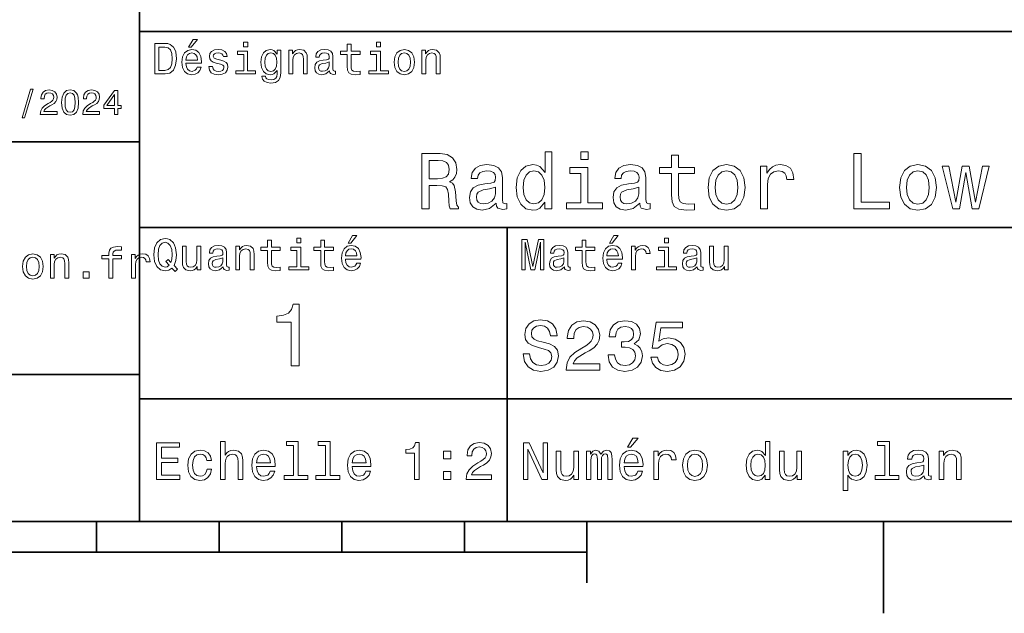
# Model space of a CAD drawing. Extents: x 0 to 297, y 0 to 210.
# Tile 5 of 8: x 152 to 233, y 2 to 51. Entities that reach past the tile are written whole.
import ezdxf

# ---------------------------------------------------------------- set-up
doc = ezdxf.new("R2010")
doc.units = 0

msp = doc.modelspace()

# ---------------------------------------------------------------- linework, layer by layer
at = {"color": 7, "lineweight": 35}
for p, q in [((162, 10), (162, 70)), ((162, 50), (287, 50)), ((97, 41), (162, 41)), ((162, 34), (287, 34)), ((97, 22), (162, 22)), ((162, 20), (287, 20)), ((10, 10), (287, 10)), ((97, 10), (287, 10)), ((98.5, 7.5), (198.5, 7.5))]:
    msp.add_line(p, q, dxfattribs=at)
at = {"color": 7, "lineweight": 35, "ltscale": 0.35}
msp.add_line((192, 20), (192, 34), dxfattribs=at)
at = {"color": 7, "lineweight": 35, "ltscale": 0.25}
msp.add_line((192, 10), (192, 20), dxfattribs=at)
at = {"color": 7, "lineweight": 35, "ltscale": 0.0625}
for p, q in [((158.5, 10), (158.5, 7.5)), ((168.5, 10), (168.5, 7.5)), ((178.5, 10), (178.5, 7.5)), ((188.5, 10), (188.5, 7.5))]:
    msp.add_line(p, q, dxfattribs=at)
at = {"color": 7, "lineweight": 35, "ltscale": 0.125}
msp.add_line((198.5, 10), (198.5, 5), dxfattribs=at)
at = {"color": 7, "lineweight": 35, "ltscale": 0.1875}
msp.add_line((222.699997, 10), (222.699997, 2.5), dxfattribs=at)
at = {"color": 7, "lineweight": 13}
for points in [[(164.080688, 49.030979), (163.248566, 49.030979), (163.248566, 46.530979), (164.080688, 46.530979), (164.473343, 46.610229), (164.765137, 46.851585), (164.945251, 47.244236), (165.010086, 47.780979), (164.952454, 48.328529), (164.880402, 48.544666), (164.779541, 48.717579), (164.487747, 48.951729), (164.296829, 49.009365)], [(166.004318, 48.728386), (166.216858, 48.728386), (166.717575, 49.340778), (166.364548, 49.340778)], [(170.824203, 49.117435), (170.489197, 49.117435), (170.489197, 48.757202), (170.824203, 48.757202)], [(181.667145, 49.117435), (181.332138, 49.117435), (181.332138, 48.757202), (181.667145, 48.757202)], [(164.055481, 48.731987), (164.329254, 48.677952), (164.516571, 48.512245), (164.628235, 48.216858), (164.664261, 47.780979), (164.624634, 47.359509), (164.51297, 47.064121), (164.322052, 46.887608), (164.055481, 46.829971), (163.583572, 46.829971), (163.583572, 48.731987)], [(165.784576, 47.406338), (167.052597, 47.406338), (167.056198, 47.554035), (166.998566, 47.9683), (166.840057, 48.278099), (166.587891, 48.465416), (166.252884, 48.533859), (165.925079, 48.461815), (165.672913, 48.260086), (165.510803, 47.932278), (165.453171, 47.5), (165.507202, 47.056915), (165.669312, 46.732708), (165.917862, 46.530979), (166.242081, 46.462536), (166.523056, 46.509365), (166.753601, 46.631844), (166.922913, 46.826366), (167.020172, 47.085735), (166.706772, 47.085735), (166.641937, 46.941643), (166.548264, 46.833572), (166.281708, 46.747116), (166.07637, 46.786743), (165.921463, 46.912823), (165.820602, 47.118156), (165.784576, 47.395531)], [(165.784576, 47.672909), (165.824203, 47.921471), (165.921463, 48.105186), (166.069168, 48.216858), (166.263687, 48.256485), (166.454605, 48.216858), (166.60231, 48.105186), (166.692368, 47.921471), (166.724777, 47.672909)], [(168.623199, 47.658501), (168.317001, 47.730545), (168.090057, 47.8134), (168.014404, 47.982708), (168.036026, 48.101585), (168.111664, 48.188038), (168.234146, 48.242073), (168.41066, 48.263687), (168.579971, 48.242073), (168.713257, 48.177231), (168.799713, 48.079971), (168.835739, 47.950287), (169.145538, 47.950287), (169.145538, 47.957493), (169.091492, 48.191643), (168.943802, 48.375359), (168.713257, 48.490635), (168.41066, 48.533859), (168.104462, 48.490635), (167.881119, 48.371758), (167.740631, 48.195244), (167.697403, 47.971901), (167.729828, 47.755764), (167.830688, 47.604465), (167.996399, 47.496399), (168.237747, 47.42075), (168.590775, 47.334293), (168.806915, 47.244236), (168.864548, 47.172188), (168.886169, 47.064121), (168.853745, 46.930836), (168.767288, 46.829971), (168.626801, 46.765129), (168.439484, 46.743515), (168.241348, 46.765129), (168.09726, 46.840778), (168, 46.963257), (167.960373, 47.132565), (167.654175, 47.132565), (167.704605, 46.844379), (167.85231, 46.635445), (168.086456, 46.509365), (168.41066, 46.462536), (168.749283, 46.509365), (168.997833, 46.635445), (169.149139, 46.837173), (169.203171, 47.100143), (169.163544, 47.327087), (169.05188, 47.481987), (168.868149, 47.582851)], [(170.8134, 46.79755), (170.8134, 48.400574), (169.999283, 48.400574), (169.999283, 48.130402), (170.496399, 48.130402), (170.496399, 46.79755), (169.847977, 46.79755), (169.847977, 46.530979), (171.469025, 46.530979), (171.469025, 46.79755)], [(173.518738, 46.617435), (173.518738, 48.465416), (173.216141, 48.465416), (173.216141, 48.152016), (172.967575, 48.4366), (172.816284, 48.508644), (172.646973, 48.533859), (172.340775, 48.461815), (172.103027, 48.260086), (171.94812, 47.935879), (171.894089, 47.5), (171.94812, 47.060516), (172.103027, 46.736309), (172.340775, 46.530979), (172.646973, 46.462536), (172.819885, 46.487751), (172.963974, 46.552593), (173.216141, 46.826366), (173.216141, 46.552593), (173.187317, 46.336456), (173.108063, 46.181557), (172.956772, 46.091499), (172.729828, 46.059078), (172.531708, 46.080692), (172.391205, 46.134727), (172.30835, 46.228386), (172.283142, 46.354465), (171.976944, 46.354465), (171.976944, 46.340057), (172.023773, 46.109509), (172.167862, 45.9366), (172.398407, 45.824928), (172.711823, 45.785301), (173.086456, 45.839336), (173.335022, 45.990635), (173.47551, 46.253601)], [(172.221909, 47.5), (172.254318, 47.820606), (172.351593, 48.058357), (172.502884, 48.198845), (172.704605, 48.249279), (172.917145, 48.198845), (173.075653, 48.058357), (173.172913, 47.820606), (173.208939, 47.5), (173.172913, 47.172188), (173.075653, 46.938038), (172.917145, 46.793949), (172.704605, 46.747116), (172.502884, 46.793949), (172.351593, 46.938038), (172.254318, 47.175793)], [(174.181549, 46.530979), (174.498566, 46.530979), (174.498566, 47.647694), (174.530975, 47.903458), (174.635452, 48.090778), (174.797546, 48.206051), (175.013687, 48.249279), (175.1866, 48.213257), (175.294662, 48.115993), (175.348709, 47.953888), (175.366714, 47.737751), (175.366714, 46.530979), (175.683716, 46.530979), (175.683716, 47.802593), (175.669312, 48.058357), (175.604462, 48.270893), (175.391937, 48.465416), (175.060516, 48.533859), (174.876801, 48.508644), (174.721909, 48.440201), (174.588623, 48.324928), (174.484146, 48.170029), (174.484146, 48.465416), (174.181549, 48.465416)], [(177.499283, 46.783142), (177.499283, 46.772335), (177.517288, 46.649857), (177.57132, 46.5634), (177.798264, 46.494957), (177.974777, 46.523773), (177.974777, 46.76873), (177.899139, 46.757923), (177.798264, 46.804756), (177.780258, 46.948845), (177.780258, 47.950287), (177.73703, 48.206051), (177.610947, 48.386166), (177.391205, 48.494236), (177.081406, 48.533859), (176.778824, 48.490635), (176.555481, 48.368156), (176.414978, 48.177231), (176.368149, 47.925072), (176.368149, 47.903458), (176.65274, 47.903458), (176.677948, 48.054756), (176.757202, 48.162823), (176.886887, 48.227665), (177.070602, 48.25288), (177.247116, 48.234871), (177.373199, 48.180836), (177.448853, 48.087173), (177.47406, 47.957493), (177.459656, 47.806194), (177.402023, 47.730545), (177.257919, 47.694523), (176.987747, 47.665707), (176.677948, 47.600864), (176.458206, 47.485592), (176.328537, 47.305473), (176.28891, 47.038906), (176.324921, 46.801151), (176.4366, 46.624638), (176.616714, 46.512966), (176.86528, 46.473343), (177.200287, 46.548992)], [(178.943802, 48.130402), (178.943802, 47.161381), (178.965424, 46.84798), (179.066284, 46.631844), (179.268005, 46.505764), (179.610229, 46.462536), (179.984863, 46.480545), (179.984863, 46.754322), (179.71109, 46.732708), (179.46254, 46.761528), (179.329254, 46.851585), (179.271606, 47.00288), (179.260803, 47.215416), (179.260803, 48.130402), (179.984863, 48.130402), (179.984863, 48.400574), (179.260803, 48.400574), (179.260803, 48.966137), (178.943802, 48.966137), (178.943802, 48.400574), (178.396255, 48.400574), (178.396255, 48.130402)], [(181.656342, 46.79755), (181.656342, 48.400574), (180.842224, 48.400574), (180.842224, 48.130402), (181.33934, 48.130402), (181.33934, 46.79755), (180.690918, 46.79755), (180.690918, 46.530979), (182.311966, 46.530979), (182.311966, 46.79755)], [(182.762253, 47.496399), (182.819885, 47.056915), (182.985596, 46.732708), (183.248566, 46.530979), (183.601593, 46.462536), (183.951004, 46.530979), (184.213974, 46.729107), (184.379684, 47.053314), (184.440918, 47.496399), (184.379684, 47.935879), (184.213974, 48.263687), (183.951004, 48.461815), (183.601593, 48.533859), (183.248566, 48.461815), (182.985596, 48.260086), (182.819885, 47.935879)], [(183.086456, 47.5), (183.118881, 47.824207), (183.219742, 48.058357), (183.381851, 48.20245), (183.601593, 48.25288), (183.817719, 48.20245), (183.979828, 48.061958), (184.080688, 47.824207), (184.116714, 47.5), (184.080688, 47.172188), (183.979828, 46.934437), (183.817719, 46.790344), (183.601593, 46.743515), (183.381851, 46.790344), (183.219742, 46.934437), (183.118881, 47.172188)], [(185.024506, 46.530979), (185.341492, 46.530979), (185.341492, 47.647694), (185.373917, 47.903458), (185.478394, 48.090778), (185.640488, 48.206051), (185.856628, 48.249279), (186.029541, 48.213257), (186.137604, 48.115993), (186.19165, 47.953888), (186.209656, 47.737751), (186.209656, 46.530979), (186.526657, 46.530979), (186.526657, 47.802593), (186.512253, 48.058357), (186.447403, 48.270893), (186.234879, 48.465416), (185.903458, 48.533859), (185.719742, 48.508644), (185.56485, 48.440201), (185.431564, 48.324928), (185.327087, 48.170029), (185.327087, 48.465416), (185.024506, 48.465416)], [(177.463257, 47.208214), (177.420029, 47.020893), (177.304749, 46.876801), (177.131851, 46.783142), (176.919312, 46.750721), (176.782425, 46.76873), (176.68515, 46.826366), (176.623917, 46.927231), (176.605911, 47.067722), (176.620316, 47.193802), (176.677948, 47.283859), (176.908508, 47.384727), (177.200287, 47.427952), (177.463257, 47.514408)], [(152.417877, 42.956772), (152.616714, 42.956772), (153.314133, 45.279541), (153.112396, 45.279541)], [(153.899139, 43.224785), (155.273773, 43.224785), (155.273773, 43.472622), (154.187317, 43.472622), (154.247849, 43.60807), (154.351593, 43.720463), (154.671478, 43.925072), (154.841507, 44.011528), (155.031708, 44.135448), (155.167145, 44.279541), (155.244965, 44.44957), (155.273773, 44.642651), (155.224792, 44.884727), (155.08934, 45.074928), (154.881851, 45.195965), (154.613831, 45.239193), (154.337173, 45.190201), (154.126801, 45.054756), (153.991364, 44.838619), (153.945251, 44.553314), (153.945251, 44.51297), (154.207504, 44.51297), (154.207504, 44.536022), (154.233429, 44.731991), (154.311249, 44.876083), (154.435165, 44.9683), (154.599426, 45), (154.766571, 44.971184), (154.890488, 44.899136), (154.971191, 44.786743), (155, 44.645535), (154.979828, 44.51297), (154.925079, 44.400578), (154.832855, 44.302593), (154.706055, 44.216141), (154.536026, 44.12392), (154.253601, 43.945248), (154.054764, 43.755043), (153.9366, 43.524498), (153.899139, 43.233429)], [(155.642654, 44.201729), (155.685883, 43.749279), (155.821335, 43.426514), (156.037476, 43.230549), (156.337173, 43.167149), (156.634003, 43.230549), (156.850143, 43.426514), (156.982712, 43.749279), (157.028824, 44.201729), (156.982712, 44.651299), (156.927963, 44.829971), (156.850143, 44.976948), (156.634003, 45.172913), (156.337173, 45.239193), (156.037476, 45.172913), (155.821335, 44.974064), (155.685883, 44.651299)], [(155.919312, 44.201729), (155.942368, 44.550434), (156.01442, 44.801155), (156.144104, 44.948128), (156.337173, 45), (156.527374, 44.948128), (156.657059, 44.801155), (156.729111, 44.550434), (156.752167, 44.201729), (156.729111, 43.850143), (156.657059, 43.599426), (156.527374, 43.45245), (156.337173, 43.403458), (156.144104, 43.45245), (156.01442, 43.599426), (155.942368, 43.850143)], [(157.368881, 43.224785), (158.743515, 43.224785), (158.743515, 43.472622), (157.657059, 43.472622), (157.71759, 43.60807), (157.821335, 43.720463), (158.14122, 43.925072), (158.311249, 44.011528), (158.50145, 44.135448), (158.636887, 44.279541), (158.714706, 44.44957), (158.743515, 44.642651), (158.694534, 44.884727), (158.559082, 45.074928), (158.351593, 45.195965), (158.083572, 45.239193), (157.806915, 45.190201), (157.596542, 45.054756), (157.461105, 44.838619), (157.414993, 44.553314), (157.414993, 44.51297), (157.677231, 44.51297), (157.677231, 44.536022), (157.703171, 44.731991), (157.780991, 44.876083), (157.904907, 44.9683), (158.069168, 45), (158.236313, 44.971184), (158.360229, 44.899136), (158.440918, 44.786743), (158.469742, 44.645535), (158.44957, 44.51297), (158.394821, 44.400578), (158.302597, 44.302593), (158.175797, 44.216141), (158.005768, 44.12392), (157.723343, 43.945248), (157.524506, 43.755043), (157.406342, 43.524498), (157.368881, 43.233429)], [(159.965424, 43.224785), (160.224792, 43.224785), (160.224792, 43.720463), (160.510086, 43.720463), (160.510086, 43.951008), (160.224792, 43.951008), (160.224792, 45.181557), (159.96254, 45.181557), (159.086456, 43.974064), (159.086456, 43.720463), (159.965424, 43.720463)], [(159.328537, 43.951008), (159.965424, 44.847263), (159.965424, 43.951008)], [(195.069885, 36.068443), (195.069885, 35.530258), (195.640488, 35.530258), (195.640488, 40.185879), (195.07637, 40.185879), (195.07637, 38.480545), (194.641937, 38.973343), (194.376083, 39.090057), (194.07132, 39.135445), (193.520172, 39.005764), (193.092224, 38.642651), (192.8134, 38.059078), (192.716141, 37.274494), (192.8134, 36.489914), (193.092224, 35.899857), (193.520172, 35.530258), (194.07132, 35.407059), (194.376083, 35.45245), (194.648407, 35.569164)], [(198.59726, 40.185879), (197.994232, 40.185879), (197.994232, 39.537464), (198.59726, 39.537464)], [(185.019455, 35.530258), (185.622482, 35.530258), (185.622482, 37.430115), (186.238464, 37.430115), (186.692368, 37.41066), (186.977661, 37.319885), (187.133286, 37.105907), (187.19812, 36.723343), (187.230545, 36.139767), (187.269455, 35.757202), (187.34726, 35.530258), (188.028091, 35.530258), (188.028091, 35.653458), (187.878967, 35.835014), (187.827087, 36.172188), (187.781693, 36.898415), (187.671463, 37.4366), (187.522339, 37.605186), (187.28891, 37.728386), (187.548264, 37.890488), (187.729828, 38.117435), (187.846542, 38.402737), (187.885452, 38.746395), (187.794662, 39.291065), (187.535294, 39.699566), (187.107346, 39.945965), (186.523773, 40.030258), (185.019455, 40.030258)], [(186.355179, 39.479107), (186.750717, 39.440201), (187.029541, 39.317001), (187.204605, 39.090057), (187.26297, 38.733429), (187.19812, 38.357346), (187.023056, 38.130402), (186.724777, 38.013687), (186.316284, 37.981266), (185.622482, 37.981266), (185.622482, 39.479107)], [(205.405624, 38.409222), (205.405624, 36.664986), (205.444519, 36.100864), (205.626083, 35.711815), (205.989197, 35.484871), (206.605194, 35.407059), (207.279541, 35.43948), (207.279541, 35.932274), (206.786743, 35.893372), (206.33934, 35.945244), (206.099426, 36.107349), (205.995682, 36.379681), (205.976227, 36.762245), (205.976227, 38.409222), (207.279541, 38.409222), (207.279541, 38.895531), (205.976227, 38.895531), (205.976227, 39.913544), (205.405624, 39.913544), (205.405624, 38.895531), (204.420029, 38.895531), (204.420029, 38.409222)], [(220.280258, 35.530258), (223.17218, 35.530258), (223.17218, 36.074928), (220.876801, 36.074928), (220.876801, 40.030258), (220.280258, 40.030258)], [(191.095093, 35.98415), (191.095093, 35.964695), (191.127518, 35.744236), (191.224777, 35.588615), (191.633286, 35.465416), (191.951004, 35.517288), (191.951004, 35.958214), (191.814835, 35.938759), (191.633286, 36.023052), (191.600861, 36.282421), (191.600861, 38.085014), (191.523056, 38.545387), (191.296112, 38.869595), (190.900574, 39.064121), (190.342941, 39.135445), (189.798264, 39.057636), (189.396255, 38.837173), (189.143372, 38.493515), (189.059082, 38.039623), (189.059082, 38.000721), (189.57132, 38.000721), (189.616714, 38.273052), (189.759369, 38.467579), (189.992798, 38.584293), (190.323486, 38.629681), (190.641205, 38.59726), (190.868149, 38.5), (191.004318, 38.331409), (191.049713, 38.09798), (191.023773, 37.825645), (190.920029, 37.68948), (190.66066, 37.624638), (190.174347, 37.572765), (189.616714, 37.456051), (189.221176, 37.248558), (188.987747, 36.924351), (188.916428, 36.444523), (188.981262, 36.016571), (189.182281, 35.698845), (189.506485, 35.497837), (189.953888, 35.426514), (190.556915, 35.562679)], [(194.168579, 38.623199), (194.544662, 38.532421), (194.829971, 38.279537), (194.998566, 37.858067), (195.0634, 37.274494), (194.998566, 36.684437), (194.829971, 36.262966), (194.544662, 36.003601), (194.168579, 35.919308), (193.811951, 36.003601), (193.539627, 36.262966), (193.358063, 36.690922), (193.299713, 37.274494), (193.358063, 37.851585), (193.539627, 38.273052), (193.811951, 38.532421)], [(198.577805, 36.010086), (198.577805, 38.895531), (197.112396, 38.895531), (197.112396, 38.409222), (198.007202, 38.409222), (198.007202, 36.010086), (196.840057, 36.010086), (196.840057, 35.530258), (199.757919, 35.530258), (199.757919, 36.010086)], [(202.805481, 35.98415), (202.805481, 35.964695), (202.837891, 35.744236), (202.93515, 35.588615), (203.343658, 35.465416), (203.661377, 35.517288), (203.661377, 35.958214), (203.525208, 35.938759), (203.343658, 36.023052), (203.311234, 36.282421), (203.311234, 38.085014), (203.233429, 38.545387), (203.006485, 38.869595), (202.610947, 39.064121), (202.053314, 39.135445), (201.508636, 39.057636), (201.106628, 38.837173), (200.853745, 38.493515), (200.769455, 38.039623), (200.769455, 38.000721), (201.281708, 38.000721), (201.327087, 38.273052), (201.469742, 38.467579), (201.703171, 38.584293), (202.033859, 38.629681), (202.351578, 38.59726), (202.578522, 38.5), (202.714691, 38.331409), (202.760086, 38.09798), (202.734146, 37.825645), (202.630402, 37.68948), (202.371033, 37.624638), (201.88472, 37.572765), (201.327087, 37.456051), (200.931549, 37.248558), (200.69812, 36.924351), (200.626801, 36.444523), (200.691635, 36.016571), (200.892654, 35.698845), (201.216858, 35.497837), (201.664261, 35.426514), (202.267288, 35.562679)], [(208.375366, 37.268009), (208.479111, 36.476944), (208.777374, 35.893372), (209.250717, 35.530258), (209.886169, 35.407059), (210.515137, 35.530258), (210.988464, 35.886887), (211.286743, 36.470459), (211.396973, 37.268009), (211.286743, 38.059078), (210.988464, 38.649136), (210.515137, 39.005764), (209.886169, 39.135445), (209.250717, 39.005764), (208.777374, 38.642651), (208.479111, 38.059078)], [(208.958939, 37.274494), (209.017288, 37.858067), (209.198853, 38.279537), (209.490631, 38.538902), (209.886169, 38.629681), (210.275208, 38.538902), (210.567001, 38.286022), (210.748566, 37.858067), (210.8134, 37.274494), (210.748566, 36.684437), (210.567001, 36.256481), (210.275208, 35.997116), (209.886169, 35.912823), (209.490631, 35.997116), (209.198853, 36.256481), (209.017288, 36.684437)], [(212.661377, 35.530258), (213.231995, 35.530258), (213.231995, 37.520893), (213.290344, 38.000721), (213.465424, 38.344379), (213.750717, 38.551872), (214.133286, 38.623199), (214.418579, 38.577808), (214.632568, 38.448124), (214.762238, 38.227665), (214.807632, 37.929394), (215.38472, 37.929394), (215.306915, 38.454609), (215.092941, 38.830692), (214.736313, 39.057636), (214.25, 39.135445), (213.919312, 39.083572), (213.634003, 38.953888), (213.381119, 38.733429), (213.180115, 38.435158), (213.180115, 39.012245), (212.661377, 39.012245)], [(223.989197, 37.268009), (224.092941, 36.476944), (224.391205, 35.893372), (224.864548, 35.530258), (225.5, 35.407059), (226.128967, 35.530258), (226.602295, 35.886887), (226.900574, 36.470459), (227.010803, 37.268009), (226.900574, 38.059078), (226.602295, 38.649136), (226.128967, 39.005764), (225.5, 39.135445), (224.864548, 39.005764), (224.391205, 38.642651), (224.092941, 38.059078)], [(224.572754, 37.274494), (224.631119, 37.858067), (224.812683, 38.279537), (225.104462, 38.538902), (225.5, 38.629681), (225.889038, 38.538902), (226.180832, 38.286022), (226.362396, 37.858067), (226.427231, 37.274494), (226.362396, 36.684437), (226.180832, 36.256481), (225.889038, 35.997116), (225.5, 35.912823), (225.104462, 35.997116), (224.812683, 36.256481), (224.631119, 36.684437)], [(228.88472, 35.530258), (229.403458, 38.48703), (229.92218, 35.530258), (230.466858, 35.530258), (231.322754, 39.012245), (230.771606, 39.012245), (230.194519, 36.055473), (229.682281, 39.012245), (229.118149, 39.012245), (228.605896, 36.055473), (228.028809, 39.012245), (227.484146, 39.012245), (228.340057, 35.530258)], [(191.030258, 36.749279), (190.952454, 36.412102), (190.744949, 36.152737), (190.433716, 35.98415), (190.051147, 35.925793), (189.804749, 35.958214), (189.629684, 36.061958), (189.519455, 36.243515), (189.48703, 36.496395), (189.51297, 36.723343), (189.616714, 36.885445), (190.031693, 37.067001), (190.556915, 37.14481), (191.030258, 37.30043)], [(202.740631, 36.749279), (202.662827, 36.412102), (202.455322, 36.152737), (202.144089, 35.98415), (201.76152, 35.925793), (201.515137, 35.958214), (201.340057, 36.061958), (201.229828, 36.243515), (201.197403, 36.496395), (201.223343, 36.723343), (201.327087, 36.885445), (201.742065, 37.067001), (202.267288, 37.14481), (202.740631, 37.30043)], [(164.642654, 30.685879), (164.916428, 30.401297), (165.107346, 30.592218), (164.811966, 30.894812), (164.963257, 31.305475), (165.010086, 31.780979), (164.941635, 32.339336), (164.862396, 32.56628), (164.757919, 32.753601), (164.46254, 33.009365), (164.282425, 33.074207), (164.08429, 33.099422), (163.702454, 33.009365), (163.41066, 32.757202), (163.223343, 32.342937), (163.158508, 31.780979), (163.223343, 31.219019), (163.407059, 30.804754), (163.698853, 30.54899), (164.08429, 30.462536), (164.39769, 30.520172)], [(172.438034, 32.130402), (172.438034, 31.161383), (172.459656, 30.847982), (172.560516, 30.631844), (172.762253, 30.505762), (173.104462, 30.462536), (173.479111, 30.480547), (173.479111, 30.754322), (173.205338, 30.732708), (172.956772, 30.761526), (172.823486, 30.851583), (172.765854, 31.002882), (172.755035, 31.215418), (172.755035, 32.130402), (173.479111, 32.130402), (173.479111, 32.400574), (172.755035, 32.400574), (172.755035, 32.966137), (172.438034, 32.966137), (172.438034, 32.400574), (171.890488, 32.400574), (171.890488, 32.130402)], [(175.161377, 33.117435), (174.82637, 33.117435), (174.82637, 32.757202), (175.161377, 32.757202)], [(176.775223, 32.130402), (176.775223, 31.161383), (176.796829, 30.847982), (176.89769, 30.631844), (177.099426, 30.505762), (177.44165, 30.462536), (177.816284, 30.480547), (177.816284, 30.754322), (177.542511, 30.732708), (177.293945, 30.761526), (177.16066, 30.851583), (177.103027, 31.002882), (177.092224, 31.215418), (177.092224, 32.130402), (177.816284, 32.130402), (177.816284, 32.400574), (177.092224, 32.400574), (177.092224, 32.966137), (176.775223, 32.966137), (176.775223, 32.400574), (176.227661, 32.400574), (176.227661, 32.130402)], [(179.015854, 32.728386), (179.228394, 32.728386), (179.729111, 33.340778), (179.376083, 33.340778)], [(193.183716, 30.530979), (193.46109, 30.530979), (193.46109, 32.80043), (193.929398, 30.530979), (194.239197, 30.530979), (194.703888, 32.80043), (194.703888, 30.530979), (194.984863, 30.530979), (194.984863, 33.030979), (194.545395, 33.030979), (194.08429, 30.826368), (193.626801, 33.030979), (193.183716, 33.030979)], [(198.100861, 32.130402), (198.100861, 31.161383), (198.122482, 30.847982), (198.223343, 30.631844), (198.425079, 30.505762), (198.767288, 30.462536), (199.141937, 30.480547), (199.141937, 30.754322), (198.868149, 30.732708), (198.619598, 30.761526), (198.486313, 30.851583), (198.42868, 31.002882), (198.417862, 31.215418), (198.417862, 32.130402), (199.141937, 32.130402), (199.141937, 32.400574), (198.417862, 32.400574), (198.417862, 32.966137), (198.100861, 32.966137), (198.100861, 32.400574), (197.553314, 32.400574), (197.553314, 32.130402)], [(200.341492, 32.728386), (200.554031, 32.728386), (201.054749, 33.340778), (200.701736, 33.340778)], [(205.161377, 33.117435), (204.82637, 33.117435), (204.82637, 32.757202), (205.161377, 32.757202)], [(159.49855, 31.449568), (159.49855, 29.850143), (159.815552, 29.850143), (159.815552, 31.449568), (160.536011, 31.449568), (160.536011, 31.71974), (159.815552, 31.71974), (159.815552, 31.838615), (159.840759, 31.982708), (159.923615, 32.079971), (160.064117, 32.137608), (160.265839, 32.159222), (160.536011, 32.144814), (160.536011, 32.418587), (160.193787, 32.4366), (159.884003, 32.404179), (159.667862, 32.306915), (159.538177, 32.137608), (159.49855, 31.896254), (159.49855, 31.71974), (158.918579, 31.71974), (158.918579, 31.449568)], [(164.41571, 30.916426), (164.260803, 30.801151), (164.08429, 30.765129), (163.850143, 30.829971), (163.666428, 31.024494), (163.543945, 31.341497), (163.504318, 31.780979), (163.543945, 32.216858), (163.662827, 32.537464), (163.846542, 32.731987), (164.08429, 32.80043), (164.318451, 32.731987), (164.502167, 32.533859), (164.621033, 32.213257), (164.664261, 31.780979), (164.631851, 31.40634), (164.5634, 31.150576), (164.329254, 31.395533), (164.13472, 31.211815)], [(166.998566, 32.465416), (166.681549, 32.465416), (166.681549, 31.348703), (166.645538, 31.089336), (166.541061, 30.902016), (166.378967, 30.786743), (166.166428, 30.750719), (165.997116, 30.779539), (165.889053, 30.865993), (165.827805, 31.013687), (165.8134, 31.222622), (165.8134, 32.465416), (165.496399, 32.465416), (165.496399, 31.193804), (165.507202, 30.93804), (165.575653, 30.725504), (165.784576, 30.530979), (166.119598, 30.462536), (166.299713, 30.487751), (166.454605, 30.552593), (166.587891, 30.664265), (166.695969, 30.826368), (166.695969, 30.530979), (166.998566, 30.530979)], [(168.824921, 30.78314), (168.824921, 30.772333), (168.842941, 30.649855), (168.896973, 30.5634), (169.123917, 30.494957), (169.30043, 30.523775), (169.30043, 30.768732), (169.224777, 30.757925), (169.123917, 30.804754), (169.105911, 30.948847), (169.105911, 31.950287), (169.062683, 32.206051), (168.9366, 32.386166), (168.716858, 32.494236), (168.407059, 32.533859), (168.104462, 32.490635), (167.881119, 32.368156), (167.740631, 32.177231), (167.693802, 31.925072), (167.693802, 31.903458), (167.978394, 31.903458), (168.003601, 32.054756), (168.082855, 32.162823), (168.21254, 32.227665), (168.396255, 32.25288), (168.572769, 32.234871), (168.698853, 32.180836), (168.77449, 32.087173), (168.799713, 31.957493), (168.785309, 31.806194), (168.727661, 31.730547), (168.583572, 31.694523), (168.3134, 31.665705), (168.003601, 31.600864), (167.783859, 31.48559), (167.654175, 31.305475), (167.614548, 31.038904), (167.650574, 30.801151), (167.762253, 30.62464), (167.942368, 30.512968), (168.190918, 30.473343), (168.52594, 30.54899)], [(169.844376, 30.530979), (170.161377, 30.530979), (170.161377, 31.647694), (170.193802, 31.903458), (170.298279, 32.090778), (170.460373, 32.206051), (170.676514, 32.249279), (170.849426, 32.213257), (170.957489, 32.115993), (171.011536, 31.95389), (171.029541, 31.737751), (171.029541, 30.530979), (171.346542, 30.530979), (171.346542, 31.802593), (171.332138, 32.058357), (171.267288, 32.270893), (171.054749, 32.465416), (170.723343, 32.533859), (170.539627, 32.508644), (170.38472, 32.440201), (170.251434, 32.324928), (170.146973, 32.170029), (170.146973, 32.465416), (169.844376, 32.465416)], [(175.150574, 30.79755), (175.150574, 32.400574), (174.336456, 32.400574), (174.336456, 32.130402), (174.833572, 32.130402), (174.833572, 30.79755), (174.185165, 30.79755), (174.185165, 30.530979), (175.806198, 30.530979), (175.806198, 30.79755)], [(178.796112, 31.40634), (180.064117, 31.40634), (180.067719, 31.554033), (180.010086, 31.9683), (179.851593, 32.278099), (179.599426, 32.465416), (179.264404, 32.533859), (178.9366, 32.461815), (178.684433, 32.260086), (178.522339, 31.932276), (178.464691, 31.5), (178.518738, 31.056915), (178.680832, 30.732708), (178.929398, 30.530979), (179.253601, 30.462536), (179.534576, 30.509365), (179.765137, 30.631844), (179.934433, 30.826368), (180.031708, 31.085733), (179.718292, 31.085733), (179.653458, 30.941643), (179.559799, 30.833572), (179.293228, 30.747118), (179.087891, 30.786743), (178.932999, 30.912823), (178.832138, 31.118155), (178.796112, 31.395533)], [(178.796112, 31.672911), (178.835739, 31.921469), (178.932999, 32.105186), (179.080688, 32.216858), (179.275208, 32.256485), (179.466141, 32.216858), (179.613831, 32.105186), (179.703888, 31.921469), (179.736313, 31.672911)], [(196.656342, 30.78314), (196.656342, 30.772333), (196.674347, 30.649855), (196.728394, 30.5634), (196.955338, 30.494957), (197.131851, 30.523775), (197.131851, 30.768732), (197.056198, 30.757925), (196.955338, 30.804754), (196.937317, 30.948847), (196.937317, 31.950287), (196.894089, 32.206051), (196.768005, 32.386166), (196.548264, 32.494236), (196.23848, 32.533859), (195.935883, 32.490635), (195.71254, 32.368156), (195.572052, 32.177231), (195.525223, 31.925072), (195.525223, 31.903458), (195.809799, 31.903458), (195.835022, 32.054756), (195.914261, 32.162823), (196.043945, 32.227665), (196.227661, 32.25288), (196.404175, 32.234871), (196.530258, 32.180836), (196.605911, 32.087173), (196.631119, 31.957493), (196.616714, 31.806194), (196.559082, 31.730547), (196.414978, 31.694523), (196.144806, 31.665705), (195.835022, 31.600864), (195.61528, 31.48559), (195.485596, 31.305475), (195.445969, 31.038904), (195.481995, 30.801151), (195.593658, 30.62464), (195.773773, 30.512968), (196.022339, 30.473343), (196.357346, 30.54899)], [(200.121765, 31.40634), (201.389771, 31.40634), (201.393372, 31.554033), (201.335739, 31.9683), (201.177231, 32.278099), (200.925079, 32.465416), (200.590057, 32.533859), (200.262253, 32.461815), (200.010086, 32.260086), (199.847977, 31.932276), (199.790344, 31.5), (199.844376, 31.056915), (200.006485, 30.732708), (200.255051, 30.530979), (200.579254, 30.462536), (200.860229, 30.509365), (201.090775, 30.631844), (201.260086, 30.826368), (201.357346, 31.085733), (201.043945, 31.085733), (200.979111, 30.941643), (200.885452, 30.833572), (200.618881, 30.747118), (200.413544, 30.786743), (200.258652, 30.912823), (200.157776, 31.118155), (200.121765, 31.395533)], [(200.121765, 31.672911), (200.161377, 31.921469), (200.258652, 32.105186), (200.406342, 32.216858), (200.600861, 32.256485), (200.791794, 32.216858), (200.939484, 32.105186), (201.029541, 31.921469), (201.061966, 31.672911)], [(202.131851, 30.530979), (202.448853, 30.530979), (202.448853, 31.636887), (202.481262, 31.903458), (202.578537, 32.094379), (202.73703, 32.209652), (202.94957, 32.249279), (203.108063, 32.224064), (203.226944, 32.152016), (203.298996, 32.029537), (203.324203, 31.863832), (203.644806, 31.863832), (203.601593, 32.155621), (203.482712, 32.364552), (203.284576, 32.490635), (203.014404, 32.533859), (202.830688, 32.505043), (202.672195, 32.432995), (202.531708, 32.310516), (202.420029, 32.144814), (202.420029, 32.465416), (202.131851, 32.465416)], [(205.150574, 30.79755), (205.150574, 32.400574), (204.336456, 32.400574), (204.336456, 32.130402), (204.833572, 32.130402), (204.833572, 30.79755), (204.185165, 30.79755), (204.185165, 30.530979), (205.806198, 30.530979), (205.806198, 30.79755)], [(207.499283, 30.78314), (207.499283, 30.772333), (207.517288, 30.649855), (207.57132, 30.5634), (207.798264, 30.494957), (207.974777, 30.523775), (207.974777, 30.768732), (207.899139, 30.757925), (207.798264, 30.804754), (207.780258, 30.948847), (207.780258, 31.950287), (207.73703, 32.206051), (207.610947, 32.386166), (207.391205, 32.494236), (207.081406, 32.533859), (206.778824, 32.490635), (206.555481, 32.368156), (206.414978, 32.177231), (206.368149, 31.925072), (206.368149, 31.903458), (206.65274, 31.903458), (206.677948, 32.054756), (206.757202, 32.162823), (206.886887, 32.227665), (207.070602, 32.25288), (207.247116, 32.234871), (207.373199, 32.180836), (207.448853, 32.087173), (207.47406, 31.957493), (207.459656, 31.806194), (207.402023, 31.730547), (207.257919, 31.694523), (206.987747, 31.665705), (206.677948, 31.600864), (206.458206, 31.48559), (206.328537, 31.305475), (206.28891, 31.038904), (206.324921, 30.801151), (206.4366, 30.62464), (206.616714, 30.512968), (206.86528, 30.473343), (207.200287, 30.54899)], [(210.010086, 32.465416), (209.693085, 32.465416), (209.693085, 31.348703), (209.657059, 31.089336), (209.552597, 30.902016), (209.390488, 30.786743), (209.177948, 30.750719), (209.008636, 30.779539), (208.900574, 30.865993), (208.83934, 31.013687), (208.824921, 31.222622), (208.824921, 32.465416), (208.507919, 32.465416), (208.507919, 31.193804), (208.518738, 30.93804), (208.587173, 30.725504), (208.796112, 30.530979), (209.131119, 30.462536), (209.311234, 30.487751), (209.466141, 30.552593), (209.599426, 30.664265), (209.707489, 30.826368), (209.707489, 30.530979), (210.010086, 30.530979)], [(152.459656, 30.815561), (152.517288, 30.37608), (152.682983, 30.051872), (152.945953, 29.850143), (153.298981, 29.7817), (153.648407, 29.850143), (153.911377, 30.048271), (154.077087, 30.372478), (154.138321, 30.815561), (154.077087, 31.255043), (153.911377, 31.582851), (153.648407, 31.780979), (153.298981, 31.853025), (152.945953, 31.780979), (152.682983, 31.57925), (152.517288, 31.255043)], [(152.783859, 30.819164), (152.816284, 31.143372), (152.917145, 31.377522), (153.079239, 31.521614), (153.298981, 31.572046), (153.515121, 31.521614), (153.677231, 31.381123), (153.778091, 31.143372), (153.814117, 30.819164), (153.778091, 30.491354), (153.677231, 30.253601), (153.515121, 30.109509), (153.298981, 30.062679), (153.079239, 30.109509), (152.917145, 30.253601), (152.816284, 30.491354)], [(154.721893, 29.850143), (155.038895, 29.850143), (155.038895, 30.966858), (155.07132, 31.222622), (155.175781, 31.409943), (155.337891, 31.525215), (155.554031, 31.568443), (155.726929, 31.532419), (155.835007, 31.435158), (155.889038, 31.273054), (155.907059, 31.056915), (155.907059, 29.850143), (156.22406, 29.850143), (156.22406, 31.121758), (156.209656, 31.377522), (156.144806, 31.590057), (155.932266, 31.784582), (155.600861, 31.853025), (155.417145, 31.827808), (155.262238, 31.759365), (155.128952, 31.644091), (155.02449, 31.489193), (155.02449, 31.784582), (154.721893, 31.784582)], [(161.346527, 29.850143), (161.663528, 29.850143), (161.663528, 30.956051), (161.695953, 31.222622), (161.793213, 31.413544), (161.951721, 31.528818), (162.164246, 31.568443), (162.322754, 31.543226), (162.441635, 31.47118), (162.513672, 31.348701), (162.538895, 31.182997), (162.859497, 31.182997), (162.816269, 31.474783), (162.697388, 31.683718), (162.499268, 31.809797), (162.229095, 31.853025), (162.04538, 31.824207), (161.886871, 31.752161), (161.746384, 31.629683), (161.63472, 31.463976), (161.63472, 31.784582), (161.346527, 31.784582)], [(168.78891, 31.208212), (168.745682, 31.020893), (168.630402, 30.876801), (168.457489, 30.78314), (168.244965, 30.750719), (168.108063, 30.768732), (168.010803, 30.826368), (167.94957, 30.927233), (167.931549, 31.067722), (167.945969, 31.193804), (168.003601, 31.283861), (168.234146, 31.384726), (168.52594, 31.427954), (168.78891, 31.514408)], [(196.620316, 31.208212), (196.577087, 31.020893), (196.461823, 30.876801), (196.28891, 30.78314), (196.07637, 30.750719), (195.939484, 30.768732), (195.842224, 30.826368), (195.780975, 30.927233), (195.76297, 31.067722), (195.777374, 31.193804), (195.835022, 31.283861), (196.065567, 31.384726), (196.357346, 31.427954), (196.620316, 31.514408)], [(207.463257, 31.208212), (207.420029, 31.020893), (207.304749, 30.876801), (207.131851, 30.78314), (206.919312, 30.750719), (206.782425, 30.768732), (206.68515, 30.826368), (206.623917, 30.927233), (206.605911, 31.067722), (206.620316, 31.193804), (206.677948, 31.283861), (206.908508, 31.384726), (207.200287, 31.427954), (207.463257, 31.514408)], [(157.387604, 29.850143), (157.88472, 29.850143), (157.88472, 30.386887), (157.387604, 30.386887)], [(174.370316, 22.700289), (175.025925, 22.700289), (175.025925, 27.736313), (174.536011, 27.736313), (174.406326, 27.296831), (174.146973, 27.001442), (173.750717, 26.828531), (173.203171, 26.770893), (173.203171, 26.259367), (174.370316, 26.259367)], [(193.824203, 23.680117), (193.299713, 23.680117), (193.414978, 23.069164), (193.703171, 22.619596), (194.146973, 22.348703), (194.746399, 22.250721), (195.340057, 22.342941), (195.783859, 22.596542), (196.066284, 22.994238), (196.170029, 23.518732), (196.083572, 23.991356), (195.841492, 24.296831), (195.44957, 24.49856), (194.925079, 24.648417), (194.47551, 24.757925), (194.181549, 24.884727), (194.014404, 25.069164), (193.96254, 25.357349), (194.014404, 25.616714), (194.164261, 25.812681), (194.394806, 25.945246), (194.711823, 25.991356), (195.034576, 25.933718), (195.288177, 25.778099), (195.455338, 25.518732), (195.536026, 25.167149), (196.060516, 25.167149), (196.060516, 25.178675), (195.968292, 25.720463), (195.697403, 26.12392), (195.270889, 26.377522), (194.694519, 26.463978), (194.175797, 26.377522), (193.772339, 26.135448), (193.51297, 25.760807), (193.420746, 25.276657), (193.495682, 24.844381), (193.714691, 24.550434), (194.060516, 24.354467), (194.533142, 24.204613), (195, 24.072046), (195.351578, 23.945246), (195.564835, 23.760807), (195.639771, 23.461096), (195.570602, 23.155621), (195.391937, 22.925074), (195.121033, 22.780981), (194.769455, 22.734871), (194.377518, 22.798271), (194.077805, 22.98271), (193.887604, 23.282421)], [(196.798264, 22.360231), (199.547546, 22.360231), (199.547546, 22.855909), (197.374634, 22.855909), (197.495682, 23.126802), (197.703171, 23.351585), (198.342941, 23.760807), (198.682999, 23.933718), (199.0634, 24.181557), (199.33429, 24.469742), (199.489914, 24.809799), (199.547546, 25.195967), (199.44957, 25.680117), (199.17868, 26.06052), (198.763687, 26.302595), (198.227661, 26.38905), (197.674347, 26.291067), (197.253601, 26.020174), (196.982712, 25.587896), (196.890488, 25.017292), (196.890488, 24.9366), (197.414978, 24.9366), (197.414978, 24.98271), (197.466858, 25.374641), (197.622482, 25.662825), (197.870316, 25.847263), (198.198853, 25.910664), (198.533142, 25.853027), (198.780975, 25.708935), (198.942368, 25.48415), (199, 25.201729), (198.959656, 24.9366), (198.850143, 24.711817), (198.66571, 24.51585), (198.412109, 24.342941), (198.072052, 24.158503), (197.507202, 23.801153), (197.109512, 23.42075), (196.873199, 22.959656), (196.798264, 22.377522)], [(200.221909, 23.616716), (200.221909, 23.57637), (200.314117, 23.023056), (200.585022, 22.60807), (201.01152, 22.342941), (201.57637, 22.244957), (202.175797, 22.342941), (202.625366, 22.596542), (202.913544, 23), (203.017288, 23.518732), (202.971176, 23.858791), (202.844376, 24.135448), (202.636887, 24.348703), (202.360229, 24.504324), (202.734863, 24.815563), (202.867432, 25.311239), (202.780975, 25.760807), (202.533142, 26.100864), (202.129684, 26.314121), (201.57637, 26.38905), (201.057632, 26.296831), (200.659943, 26.043228), (200.400574, 25.639771), (200.314117, 25.103746), (200.314117, 25.063402), (200.827087, 25.063402), (200.873199, 25.432278), (201.023056, 25.697407), (201.265137, 25.858791), (201.605194, 25.916428), (201.904892, 25.870317), (202.123917, 25.749281), (202.256485, 25.553314), (202.30835, 25.288185), (202.256485, 25.005764), (202.118149, 24.815563), (201.876083, 24.700289), (201.547546, 24.665707), (201.322769, 24.671471), (201.322769, 24.216139), (201.605194, 24.227667), (201.968292, 24.175793), (202.239197, 24.037464), (202.400574, 23.812681), (202.458206, 23.518732), (202.394806, 23.184439), (202.227661, 22.9366), (201.96254, 22.780981), (201.610947, 22.729107), (201.247833, 22.786745), (200.982712, 22.959656), (200.815567, 23.236313), (200.752167, 23.616716)], [(203.714691, 23.40346), (203.841492, 22.930836), (204.123917, 22.56196), (204.53891, 22.331413), (205.069168, 22.244957), (205.651291, 22.348703), (206.106628, 22.631124), (206.394806, 23.080692), (206.504318, 23.657061), (206.406342, 24.193085), (206.129684, 24.613834), (205.697403, 24.884727), (205.138336, 24.98271), (204.706055, 24.913546), (204.371765, 24.723343), (204.533142, 25.801153), (206.285309, 25.801153), (206.285309, 26.273777), (204.146973, 26.273777), (203.829971, 24.152739), (204.291061, 24.152739), (204.625366, 24.423632), (205.05188, 24.521614), (205.420746, 24.458214), (205.703171, 24.273777), (205.881851, 23.991356), (205.945251, 23.628242), (205.881851, 23.265131), (205.697403, 22.98271), (205.414978, 22.804035), (205.05188, 22.740635), (204.746399, 22.780981), (204.510086, 22.913546), (204.337173, 23.121038), (204.250717, 23.40346)], [(163.393372, 13.428675), (165.295395, 13.428675), (165.295395, 13.791787), (163.791061, 13.791787), (163.791061, 14.807637), (165.131119, 14.807637), (165.131119, 15.166427), (163.791061, 15.166427), (163.791061, 16.065563), (165.260803, 16.065563), (165.260803, 16.428675), (163.393372, 16.428675)], [(168.610947, 13.428675), (168.991348, 13.428675), (168.991348, 14.768732), (169.030258, 15.075649), (169.155624, 15.300432), (169.350143, 15.438761), (169.609512, 15.490635), (169.817001, 15.447407), (169.946686, 15.330692), (170.011536, 15.136168), (170.033142, 14.876801), (170.033142, 13.428675), (170.413544, 13.428675), (170.413544, 14.954612), (170.396255, 15.261528), (170.318451, 15.516571), (170.0634, 15.75), (169.66571, 15.832133), (169.44957, 15.801874), (169.263687, 15.719741), (169.108063, 15.590058), (168.991348, 15.412825), (168.991348, 16.532421), (168.610947, 16.532421)], [(174.572052, 16.212536), (174.572052, 13.748559), (173.789627, 13.748559), (173.789627, 13.428675), (175.730545, 13.428675), (175.730545, 13.748559), (174.952454, 13.748559), (174.952454, 16.532421), (173.97551, 16.532421), (173.97551, 16.212536)], [(177.174347, 16.212536), (177.174347, 13.748559), (176.391937, 13.748559), (176.391937, 13.428675), (178.332855, 13.428675), (178.332855, 13.748559), (177.554749, 13.748559), (177.554749, 16.532421), (176.577805, 16.532421), (176.577805, 16.212536)], [(184.416428, 13.428675), (184.809799, 13.428675), (184.809799, 16.450289), (184.515854, 16.450289), (184.438049, 16.1866), (184.282425, 16.009367), (184.044678, 15.905621), (183.716141, 15.871038), (183.716141, 15.564121), (184.416428, 15.564121)], [(188.644089, 13.428675), (190.706055, 13.428675), (190.706055, 13.800432), (189.07637, 13.800432), (189.167145, 14.003603), (189.322769, 14.172191), (189.802597, 14.479107), (190.057648, 14.60879), (190.342941, 14.794669), (190.546112, 15.010807), (190.662827, 15.26585), (190.706055, 15.555476), (190.632568, 15.918589), (190.429398, 16.203892), (190.118164, 16.385447), (189.716141, 16.450289), (189.301163, 16.376802), (188.985596, 16.173632), (188.782425, 15.849424), (188.713257, 15.421471), (188.713257, 15.360951), (189.106628, 15.360951), (189.106628, 15.395534), (189.145538, 15.689482), (189.262253, 15.905621), (189.448135, 16.043949), (189.694534, 16.091499), (189.945251, 16.048271), (190.131134, 15.940203), (190.252167, 15.771614), (190.295395, 15.559799), (190.265137, 15.360951), (190.182999, 15.192364), (190.044678, 15.045389), (189.854477, 14.915707), (189.599426, 14.777378), (189.175797, 14.509366), (188.877518, 14.224064), (188.700287, 13.878242), (188.644089, 13.441643)], [(193.315567, 13.428675), (193.674347, 13.428675), (193.674347, 15.888329), (194.824203, 13.428675), (195.286743, 13.428675), (195.286743, 16.428675), (194.92363, 16.428675), (194.92363, 13.969021), (193.786743, 16.428675), (193.315567, 16.428675)], [(201.809799, 16.065563), (202.06485, 16.065563), (202.66571, 16.800432), (202.242081, 16.800432)], [(213.048996, 13.787464), (213.048996, 13.428675), (213.429398, 13.428675), (213.429398, 16.532421), (213.053314, 16.532421), (213.053314, 15.395534), (212.763687, 15.724064), (212.586456, 15.801874), (212.383286, 15.832133), (212.015854, 15.745678), (211.730545, 15.503603), (211.544662, 15.114553), (211.479828, 14.591499), (211.544662, 14.068444), (211.730545, 13.675073), (212.015854, 13.428675), (212.383286, 13.346542), (212.586456, 13.376801), (212.768005, 13.454611)], [(222.788193, 16.212536), (222.788193, 13.748559), (222.005768, 13.748559), (222.005768, 13.428675), (223.946686, 13.428675), (223.946686, 13.748559), (223.168594, 13.748559), (223.168594, 16.532421), (222.19165, 16.532421), (222.19165, 16.212536)], [(167.48703, 14.980548), (167.863113, 14.980548), (167.785309, 15.326369), (167.599426, 15.598703), (167.309799, 15.767292), (166.933716, 15.832133), (166.518738, 15.745678), (166.203171, 15.503603), (166.004318, 15.110231), (165.935165, 14.582853), (166, 14.059798), (166.194519, 13.67075), (166.501434, 13.428675), (166.920746, 13.346542), (167.292511, 13.411384), (167.582138, 13.592939), (167.780975, 13.878242), (167.867432, 14.258646), (167.504318, 14.258646), (167.439484, 14.016571), (167.318451, 13.835014), (167.145538, 13.722623), (166.933716, 13.688041), (166.670029, 13.744237), (166.479828, 13.917148), (166.363113, 14.198127), (166.324203, 14.595821), (166.363113, 14.984871), (166.484146, 15.26585), (166.67868, 15.438761), (166.933716, 15.49928), (167.158508, 15.460375), (167.327087, 15.360951), (167.439484, 15.196686)], [(171.546112, 14.479107), (173.067719, 14.479107), (173.072052, 14.656341), (173.002884, 15.153459), (172.812683, 15.525217), (172.510086, 15.75), (172.108063, 15.832133), (171.714691, 15.745678), (171.412109, 15.503603), (171.217575, 15.110231), (171.148422, 14.591499), (171.213257, 14.059798), (171.407776, 13.67075), (171.706055, 13.428675), (172.095108, 13.346542), (172.432281, 13.402739), (172.708939, 13.549712), (172.912109, 13.783141), (173.028824, 14.09438), (172.65274, 14.09438), (172.574936, 13.92147), (172.46254, 13.791787), (172.142654, 13.688041), (171.896255, 13.735591), (171.710373, 13.886888), (171.58934, 14.133286), (171.546112, 14.466139)], [(171.546112, 14.798992), (171.593658, 15.097262), (171.710373, 15.317724), (171.887604, 15.45173), (172.121033, 15.49928), (172.350143, 15.45173), (172.527374, 15.317724), (172.635452, 15.097262), (172.674347, 14.798992)], [(179.353027, 14.479107), (180.874634, 14.479107), (180.878967, 14.656341), (180.809799, 15.153459), (180.619598, 15.525217), (180.317001, 15.75), (179.914978, 15.832133), (179.521606, 15.745678), (179.219025, 15.503603), (179.02449, 15.110231), (178.955338, 14.591499), (179.020172, 14.059798), (179.214691, 13.67075), (179.51297, 13.428675), (179.902023, 13.346542), (180.239197, 13.402739), (180.515854, 13.549712), (180.719025, 13.783141), (180.835739, 14.09438), (180.459656, 14.09438), (180.381851, 13.92147), (180.269455, 13.791787), (179.94957, 13.688041), (179.703171, 13.735591), (179.517288, 13.886888), (179.396255, 14.133286), (179.353027, 14.466139)], [(179.353027, 14.798992), (179.400574, 15.097262), (179.517288, 15.317724), (179.694519, 15.45173), (179.927948, 15.49928), (180.157059, 15.45173), (180.33429, 15.317724), (180.442368, 15.097262), (180.481262, 14.798992)], [(186.798279, 15.105908), (187.394821, 15.105908), (187.394821, 15.75), (186.798279, 15.75)], [(197.798279, 15.75), (197.417862, 15.75), (197.417862, 14.409943), (197.374634, 14.098703), (197.249283, 13.873919), (197.054749, 13.735591), (196.799713, 13.692364), (196.596542, 13.726946), (196.466858, 13.830692), (196.393372, 14.007925), (196.376083, 14.258646), (196.376083, 15.75), (195.995682, 15.75), (195.995682, 14.224064), (196.008652, 13.917148), (196.090775, 13.662104), (196.341492, 13.428675), (196.743515, 13.346542), (196.959656, 13.376801), (197.145538, 13.454611), (197.305481, 13.588617), (197.435165, 13.783141), (197.435165, 13.428675), (197.798279, 13.428675)], [(198.459656, 13.428675), (198.809799, 13.428675), (198.809799, 14.980548), (198.831406, 15.213978), (198.896255, 15.382565), (198.995682, 15.481989), (199.125366, 15.520894), (199.229111, 15.486312), (199.298279, 15.399857), (199.332855, 15.252882), (199.345825, 15.058358), (199.345825, 13.428675), (199.674347, 13.428675), (199.674347, 14.980548), (199.695969, 15.209655), (199.760803, 15.378242), (199.864548, 15.481989), (199.994232, 15.520894), (200.097977, 15.486312), (200.167145, 15.399857), (200.210373, 15.058358), (200.210373, 13.428675), (200.560516, 13.428675), (200.560516, 15.032421), (200.53891, 15.365274), (200.469742, 15.620317), (200.331406, 15.775937), (200.106628, 15.832133), (199.842941, 15.745678), (199.639771, 15.494957), (199.479828, 15.741355), (199.211823, 15.832133), (198.965424, 15.745678), (198.796829, 15.503603), (198.796829, 15.75), (198.459656, 15.75)], [(201.546112, 14.479107), (203.067719, 14.479107), (203.072052, 14.656341), (203.002884, 15.153459), (202.812683, 15.525217), (202.510086, 15.75), (202.108063, 15.832133), (201.714691, 15.745678), (201.412109, 15.503603), (201.217575, 15.110231), (201.148422, 14.591499), (201.213257, 14.059798), (201.407776, 13.67075), (201.706055, 13.428675), (202.095108, 13.346542), (202.432281, 13.402739), (202.708939, 13.549712), (202.912109, 13.783141), (203.028824, 14.09438), (202.65274, 14.09438), (202.574936, 13.92147), (202.46254, 13.791787), (202.142654, 13.688041), (201.896255, 13.735591), (201.710373, 13.886888), (201.58934, 14.133286), (201.546112, 14.466139)], [(201.546112, 14.798992), (201.593658, 15.097262), (201.710373, 15.317724), (201.887604, 15.45173), (202.121033, 15.49928), (202.350143, 15.45173), (202.527374, 15.317724), (202.635452, 15.097262), (202.674347, 14.798992)], [(203.958221, 13.428675), (204.338623, 13.428675), (204.338623, 14.755764), (204.377518, 15.075649), (204.494232, 15.304755), (204.684433, 15.443084), (204.939484, 15.490635), (205.129684, 15.460375), (205.272339, 15.373919), (205.358795, 15.226946), (205.389053, 15.028098), (205.773773, 15.028098), (205.721909, 15.378242), (205.579254, 15.628963), (205.341492, 15.78026), (205.017288, 15.832133), (204.796829, 15.797551), (204.606628, 15.711096), (204.438034, 15.564121), (204.304031, 15.365274), (204.304031, 15.75), (203.958221, 15.75)], [(206.305481, 14.587176), (206.374634, 14.059798), (206.573486, 13.67075), (206.889053, 13.428675), (207.312683, 13.346542), (207.731995, 13.428675), (208.047546, 13.666427), (208.246399, 14.055476), (208.319885, 14.587176), (208.246399, 15.114553), (208.047546, 15.507925), (207.731995, 15.745678), (207.312683, 15.832133), (206.889053, 15.745678), (206.573486, 15.503603), (206.374634, 15.114553)], [(206.694519, 14.591499), (206.733429, 14.980548), (206.854462, 15.261528), (207.048996, 15.434439), (207.312683, 15.494957), (207.572052, 15.434439), (207.766571, 15.26585), (207.887604, 14.980548), (207.930832, 14.591499), (207.887604, 14.198127), (207.766571, 13.912825), (207.572052, 13.739914), (207.312683, 13.683718), (207.048996, 13.739914), (206.854462, 13.912825), (206.733429, 14.198127)], [(212.44812, 15.490635), (212.698853, 15.430116), (212.889053, 15.261528), (213.001434, 14.980548), (213.044678, 14.591499), (213.001434, 14.198127), (212.889053, 13.917148), (212.698853, 13.744237), (212.44812, 13.688041), (212.210373, 13.744237), (212.028824, 13.917148), (211.907776, 14.20245), (211.868881, 14.591499), (211.907776, 14.976225), (212.028824, 15.257205), (212.210373, 15.430116)], [(216.014404, 15.75), (215.634003, 15.75), (215.634003, 14.409943), (215.590775, 14.098703), (215.465424, 13.873919), (215.270889, 13.735591), (215.015854, 13.692364), (214.812683, 13.726946), (214.682999, 13.830692), (214.609512, 14.007925), (214.592224, 14.258646), (214.592224, 15.75), (214.211823, 15.75), (214.211823, 14.224064), (214.224792, 13.917148), (214.306915, 13.662104), (214.557632, 13.428675), (214.959656, 13.346542), (215.175797, 13.376801), (215.361679, 13.454611), (215.521622, 13.588617), (215.651306, 13.783141), (215.651306, 13.428675), (216.014404, 13.428675)], [(219.788193, 15.391211), (219.788193, 15.75), (219.407776, 15.75), (219.407776, 12.529539), (219.788193, 12.529539), (219.788193, 13.783141), (219.922195, 13.579971), (220.073486, 13.445966), (220.453888, 13.346542), (220.817001, 13.428675), (221.10231, 13.675073), (221.288193, 14.064121), (221.357346, 14.591499), (221.288193, 15.114553), (221.10231, 15.503603), (220.817001, 15.745678), (220.453888, 15.832133), (220.246399, 15.806196), (220.069168, 15.724064), (219.917877, 15.585735)], [(220.389053, 13.688041), (220.134003, 13.744237), (219.948135, 13.917148), (219.831421, 14.198127), (219.792511, 14.591499), (219.831421, 14.980548), (219.948135, 15.261528), (220.134003, 15.430116), (220.389053, 15.490635), (220.622482, 15.430116), (220.808365, 15.257205), (220.925079, 14.976225), (220.968307, 14.591499), (220.925079, 14.20245), (220.808365, 13.917148), (220.622482, 13.744237)], [(226.01297, 13.731268), (226.01297, 13.7183), (226.034592, 13.571326), (226.099426, 13.46758), (226.371765, 13.385448), (226.583588, 13.42003), (226.583588, 13.713977), (226.492798, 13.701009), (226.371765, 13.757205), (226.350159, 13.930116), (226.350159, 15.131845), (226.298279, 15.438761), (226.146973, 15.6549), (225.883286, 15.784582), (225.511536, 15.832133), (225.148422, 15.78026), (224.880402, 15.633286), (224.711823, 15.404179), (224.655624, 15.101585), (224.655624, 15.075649), (224.997131, 15.075649), (225.027374, 15.257205), (225.122482, 15.386889), (225.278107, 15.464698), (225.498566, 15.494957), (225.710388, 15.473343), (225.861679, 15.408502), (225.952454, 15.29611), (225.982712, 15.140491), (225.965424, 14.958934), (225.896255, 14.868156), (225.723343, 14.824928), (225.399139, 14.790346), (225.027374, 14.712537), (224.763687, 14.574208), (224.608078, 14.358069), (224.560516, 14.038185), (224.60376, 13.752882), (224.737762, 13.541066), (224.953888, 13.407061), (225.252167, 13.35951), (225.654175, 13.450289)], [(227.236313, 13.428675), (227.616714, 13.428675), (227.616714, 14.768732), (227.655624, 15.075649), (227.780975, 15.300432), (227.97551, 15.438761), (228.234879, 15.490635), (228.442368, 15.447407), (228.572052, 15.330692), (228.636887, 15.136168), (228.658508, 14.876801), (228.658508, 13.428675), (229.03891, 13.428675), (229.03891, 14.954612), (229.021622, 15.261528), (228.943817, 15.516571), (228.688766, 15.75), (228.291077, 15.832133), (228.070618, 15.801874), (227.884735, 15.719741), (227.724792, 15.581412), (227.599426, 15.395534), (227.599426, 15.75), (227.236313, 15.75)], [(225.969742, 14.241355), (225.917877, 14.016571), (225.779541, 13.84366), (225.572052, 13.731268), (225.317017, 13.692364), (225.15274, 13.713977), (225.036026, 13.783141), (224.96254, 13.904179), (224.940933, 14.072767), (224.958221, 14.224064), (225.027374, 14.332133), (225.304047, 14.453171), (225.654175, 14.505044), (225.969742, 14.60879)], [(186.798279, 13.428675), (187.394821, 13.428675), (187.394821, 14.072767), (186.798279, 14.072767)]]:
    msp.add_lwpolyline(points, close=True, dxfattribs=at)

doc.saveas('drawing.dxf')
